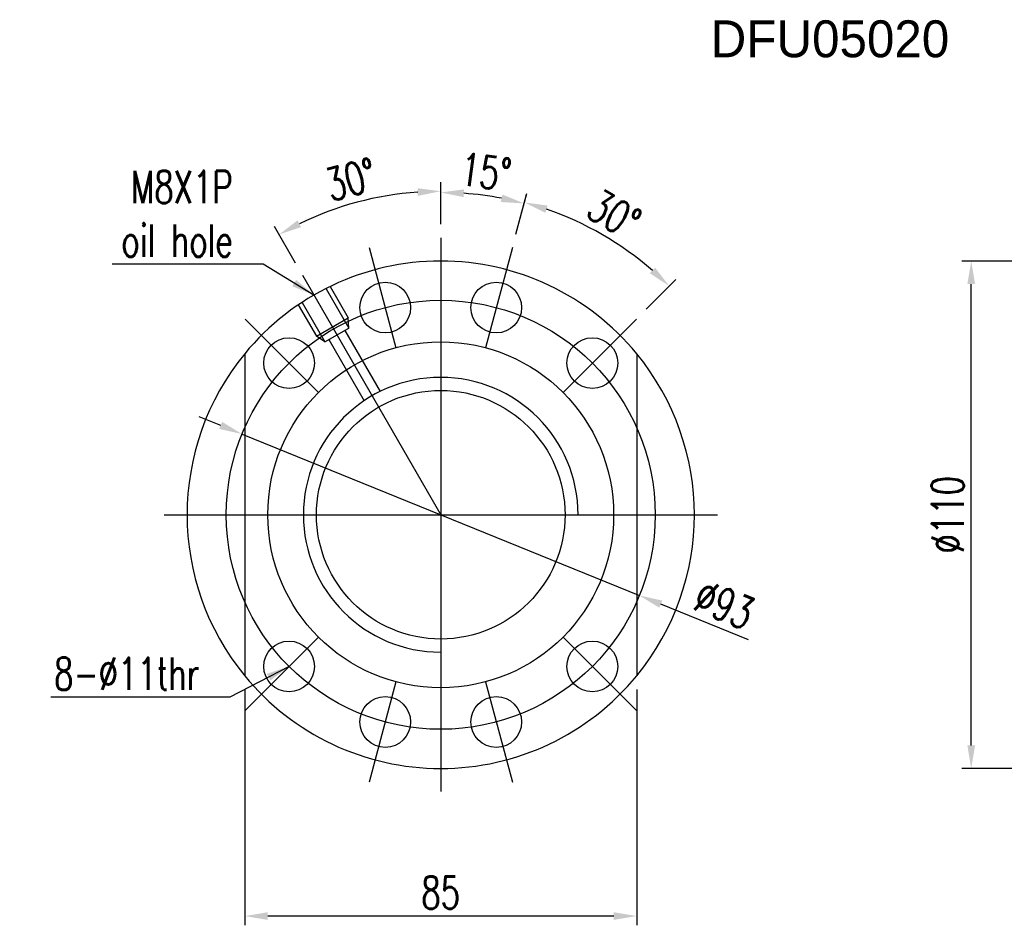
# Model space of a CAD drawing. Extents: x 46 to 555, y 175 to 372.
# Tile 1 of 49: x 46 to 260, y 175 to 372. Entities that reach past the tile are written whole.
import ezdxf

# ---------------------------------------------------------------- set-up
doc = ezdxf.new("R2010")
doc.units = 0
doc.header["$LTSCALE"] = 5
doc.header["$MEASUREMENT"] = 0
doc.header["$PDMODE"] = 1
doc.layers.get('DEFPOINTS').update_dxf_attribs({"linetype": 'CONTINUOUS'})
doc.layers.add('DIM', color=4, linetype='CONTINUOUS')
doc.layers.add('OUT', color=3, linetype='CONTINUOUS')
doc.styles.add('DIM-7', font='SIMPLEX.shx', dxfattribs={"width": 0.7, "bigfont": 'chineset.shx'})
doc.dimstyles.new('CNS', dxfattribs={"dimtxt": 3.5, "dimasz": 2.5, "dimexe": 1, "dimexo": 1.5, "dimgap": 0.09, "dimtad": 0, "dimdsep": 46, "dimtxsty": 'DIM-7', "dimcen": 0.09, "dimclrd": 1, "dimclre": 1, "dimclrt": 4, "dimadec": 0, "dimazin": 0, "dimtfac": 1, "dimtix": 1, "dimtmove": 2, "dimatfit": 3, "dimfxl": 1, "dimtvp": 0.971429, "dimtolj": 1, "dimarcsym": 0})

# ---------------------------------------------------------------- blocks, each defined once
blk = doc.blocks.new('*D6')
at = {"layer": 'DEFPOINTS', "color": 0, "transparency": 16777216}
for p in [(94.29, 281.7), (180.46, 246.71)]:
    blk.add_point(p, dxfattribs=at)
at = {"layer": 'DIM', "color": 7, "lineweight": -2, "transparency": 16777216}
for p, q in [((89.66, 283.58), (85.03, 285.46)), ((94.29, 281.7), (180.46, 246.71)), ((204.15, 237.09), (185.09, 244.83))]:
    blk.add_line(p, q, dxfattribs=at)
at = {"layer": 'DIM', "color": 7, "transparency": 16777216}
for points in [[(89.98, 284.35), (89.35, 282.81), (94.29, 281.7)], [(185.41, 245.6), (184.78, 244.05), (180.46, 246.71)]]:
    blk.add_solid(points, dxfattribs=at)
at = {"layer": 'DIM', "color": 7, "transparency": 16777216, "insert": (198.86, 244.74), "char_height": 7, "attachment_point": 5, "rotation": 337.899, "style": 'DIM-7'}
blk.add_mtext('\\A1;∅93', dxfattribs=at)
blk = doc.blocks.new('*D5')
at = {"layer": 'DEFPOINTS', "color": 0, "transparency": 16777216}
for p in [(152.91, 322.16), (177.58, 321.62), (179.8, 306.63), (147.08, 300.42), (163.89, 290.72)]:
    blk.add_point(p, dxfattribs=at)
at = {"layer": 'DIM', "color": 7, "lineweight": -2, "transparency": 16777216}
for p, q in [((153.68, 325.06), (156.04, 333.84)), ((181.93, 308.75), (188.36, 315.18))]:
    blk.add_line(p, q, dxfattribs=at)
blk.add_arc((137.38, 264.2), 70.1, 49.0878, 70.9122, dxfattribs=at)
at = {"layer": 'DIM', "color": 7, "transparency": 16777216}
for points in [[(160.06, 329.65), (160.54, 331.24), (155.52, 331.91)], [(183.85, 317.78), (182.72, 316.57), (186.94, 313.77)]]:
    blk.add_solid(points, dxfattribs=at)
at = {"layer": 'DIM', "color": 7, "transparency": 16777216, "insert": (174.98, 329.32), "char_height": 7, "attachment_point": 5, "rotation": 330, "style": 'DIM-7'}
blk.add_mtext('\\A1;30°', dxfattribs=at)
blk = doc.blocks.new('*D4')
at = {"layer": 'DEFPOINTS', "color": 0, "transparency": 16777216}
for p in [(149.51, 333.01), (137.38, 324.2), (152.91, 322.16), (147.08, 300.42), (137.38, 204.2)]:
    blk.add_point(p, dxfattribs=at)
at = {"layer": 'DIM', "color": 7, "lineweight": -2, "transparency": 16777216}
for p, q in [((137.38, 327.2), (137.38, 336.07)), ((153.68, 325.06), (155.98, 333.62))]:
    blk.add_line(p, q, dxfattribs=at)
blk.add_arc((137.38, 264.2), 69.87, 79.101, 85.899, dxfattribs=at)
at = {"layer": 'DIM', "color": 7, "transparency": 16777216}
for points in [[(142.34, 333.06), (142.4, 334.73), (137.38, 334.07)], [(150.78, 333.62), (150.4, 332), (155.46, 331.69)]]:
    blk.add_solid(points, dxfattribs=at)
at = {"layer": 'DIM', "color": 7, "transparency": 16777216, "insert": (147.16, 338.53), "char_height": 7, "attachment_point": 5, "rotation": 352.5, "style": 'DIM-7'}
blk.add_mtext('\\A1;15°', dxfattribs=at)
blk = doc.blocks.new('*D3')
at = {"layer": 'DEFPOINTS', "color": 0, "transparency": 16777216}
for p in [(125.2, 333.28), (137.38, 324.2), (107.38, 316.16), (137.38, 264.2), (137.38, 204.2)]:
    blk.add_point(p, dxfattribs=at)
at = {"layer": 'DIM', "color": 7, "lineweight": -2, "transparency": 16777216}
for p, q in [((137.38, 327.2), (137.38, 336.34)), ((105.88, 318.76), (101.31, 326.68))]:
    blk.add_line(p, q, dxfattribs=at)
blk.add_arc((137.38, 264.2), 70.14, 94.0851, 115.9149, dxfattribs=at)
at = {"layer": 'DIM', "color": 7, "transparency": 16777216}
for points in [[(132.35, 335), (132.41, 333.33), (137.38, 334.34)], [(107.11, 326.56), (106.33, 328.03), (102.31, 324.95)]]:
    blk.add_solid(points, dxfattribs=at)
at = {"layer": 'DIM', "color": 7, "transparency": 16777216, "insert": (117.9, 336.88), "char_height": 7, "attachment_point": 5, "rotation": 15, "style": 'DIM-7'}
blk.add_mtext('\\A1;30°', dxfattribs=at)
blk = doc.blocks.new('*D1')
at = {"layer": 'DEFPOINTS', "color": 0, "transparency": 16777216}
for p in [(252.41, 319.2), (271.67, 319.2), (271.67, 209.2)]:
    blk.add_point(p, dxfattribs=at)
at = {"layer": 'DIM', "color": 7, "lineweight": -2, "transparency": 16777216}
for p, q in [((268.67, 319.2), (250.41, 319.2)), ((252.41, 214.2), (252.41, 314.2)), ((268.67, 209.2), (250.41, 209.2))]:
    blk.add_line(p, q, dxfattribs=at)
at = {"layer": 'DIM', "color": 7, "transparency": 16777216}
for points in [[(251.58, 314.2), (253.25, 314.2), (252.41, 319.2)], [(251.58, 214.2), (253.25, 214.2), (252.41, 209.2)]]:
    blk.add_solid(points, dxfattribs=at)
at = {"layer": 'DIM', "color": 7, "transparency": 16777216, "insert": (247.31, 264.2), "char_height": 7, "attachment_point": 5, "rotation": 90, "style": 'DIM-7'}
blk.add_mtext('\\A1;%%c110', dxfattribs=at)
blk = doc.blocks.new('*D0')
at = {"layer": 'DEFPOINTS', "color": 0, "transparency": 16777216}
for p in [(94.88, 229.29), (179.88, 229.29), (94.88, 177.21)]:
    blk.add_point(p, dxfattribs=at)
at = {"layer": 'DIM', "color": 7, "lineweight": -2, "transparency": 16777216}
for p, q in [((94.88, 226.29), (94.88, 175.21)), ((179.88, 226.29), (179.88, 175.21)), ((174.88, 177.21), (99.88, 177.21))]:
    blk.add_line(p, q, dxfattribs=at)
at = {"layer": 'DIM', "color": 7, "transparency": 16777216}
for points in [[(99.88, 178.04), (99.88, 176.38), (94.88, 177.21)], [(174.88, 178.04), (174.88, 176.38), (179.88, 177.21)]]:
    blk.add_solid(points, dxfattribs=at)
at = {"layer": 'DIM', "color": 7, "transparency": 16777216, "insert": (137.38, 182.31), "char_height": 7, "attachment_point": 5, "style": 'DIM-7'}
blk.add_mtext('\\A1;85', dxfattribs=at)

msp = doc.modelspace()

# ---------------------------------------------------------------- linework, layer by layer
at = {"layer": 'DIM', "color": 7}
for p, q in [((137.378, 324.202), (137.378, 204.202)), ((121.848, 322.158), (127.672, 300.424)), ((152.907, 322.158), (147.083, 300.424)), ((107.378, 316.164), (137.378, 264.202)), ((112.548, 313.207), (117.476, 304.673)), ((113.414, 313.707), (117.342, 306.905)), ((106.486, 309.707), (110.413, 302.905)), ((107.352, 310.207), (112.279, 301.673)), ((94.951, 306.628), (110.861, 290.719)), ((110.413, 302.905), (117.342, 306.905)), ((117.476, 304.673), (117.342, 306.905)), ((179.804, 306.628), (163.894, 290.719)), ((112.279, 301.673), (117.476, 304.673)), ((116.61, 304.173), (124.251, 290.938)), ((112.279, 301.673), (110.413, 302.905)), ((113.145, 302.173), (120.787, 288.938)), ((94.878, 299.113), (94.878, 229.291)), ((179.878, 299.113), (179.878, 229.291)), ((77.378, 264.202), (197.378, 264.202)), ((110.861, 237.686), (94.951, 221.776)), ((163.894, 237.686), (179.804, 221.776)), ((127.672, 227.98), (121.848, 206.246)), ((147.083, 227.98), (152.907, 206.246))]:
    msp.add_line(p, q, dxfattribs=at)
for centre, radius in [((125.342, 309.118), 5.5), ((149.413, 309.118), 5.5), ((137.378, 264.202), 46.5), ((104.497, 297.083), 5.5), ((137.378, 264.202), 37.5), ((170.258, 297.083), 5.5), ((137.378, 264.202), 26.95), ((104.497, 231.322), 5.5), ((170.258, 231.322), 5.5), ((125.342, 219.286), 5.5), ((149.413, 219.286), 5.5)]:
    msp.add_circle(centre, radius, dxfattribs=at)
for radius, start, end in [(55, 39.40057, 140.59943), (55, 140.59943, 219.40057), (55, 320.59943, 39.40057), (29.785, 0, 270), (55, 219.40057, 320.59943)]:
    msp.add_arc((137.378, 264.202), radius, start, end, dxfattribs=at)

# ---------------------------------------------------------------- texts
at = {"layer": 'DIM', "color": 7, "char_height": 7, "attachment_point": 6, "style": 'DIM-7'}
for s, insert in [('\\A1;M8X1P\\Poil hole', (92.288, 329.452)), ('8-%%c11thr', (85.041, 229.734))]:
    msp.add_mtext(s, dxfattribs=dict(at, insert=insert))
at = {"layer": 'OUT', "color": 0}
msp.add_text('DFU05020', height=8, dxfattribs=at).set_placement((195.915, 363.382))

# ---------------------------------------------------------------- dimensions: what is measured, and where the dimension line sits
at = {"layer": 'DIM', "color": 7}
for base, line1, line2, picture, middle in [((149.51, 333.011), ((152.907, 322.158), (147.083, 300.424)), ((137.378, 324.202), (137.378, 204.202)), '*D4', (147.163, 338.532)), ((125.197, 333.279), ((107.378, 316.164), (137.378, 264.202)), ((137.378, 324.202), (137.378, 204.202)), '*D3', (117.903, 336.881)), ((177.583, 321.622), ((179.804, 306.628), (163.894, 290.719)), ((152.907, 322.158), (147.083, 300.424)), '*D5', (174.976, 329.324))]:
    dim = msp.add_angular_dim_2l(base=base, line1=line1, line2=line2, dimstyle='CNS', override={"dimscale": 2, "dimgap": 0.8, "dimtad": 1, "dimclrd": 7, "dimclre": 7, "dimclrt": 7, "dimtmove": 0}, dxfattribs=at)
    dim.commit()
    dim.dimension.update_dxf_attribs({"geometry": picture, "text_midpoint": middle})
dim = msp.add_linear_dim(base=(252.414, 319.202), p1=(271.673, 209.202), p2=(271.673, 319.202), angle=90, text='%%c<>', dimstyle='CNS', override={"dimscale": 2, "dimgap": 0.8, "dimtad": 1, "dimclrd": 7, "dimclre": 7, "dimclrt": 7, "dimtmove": 0}, dxfattribs=at)
dim.commit()
dim.dimension.update_dxf_attribs({"geometry": '*D1', "text_midpoint": (247.314, 264.202)})
dim = msp.add_diameter_dim_2p(p1=(94.294, 281.697), p2=(180.461, 246.707), dimstyle='CNS', override={"dimscale": 2, "dimgap": 0.8, "dimtad": 1, "dimclrd": 7, "dimclre": 7, "dimclrt": 7, "dimtmove": 0}, dxfattribs=at)
dim.commit()
dim.dimension.update_dxf_attribs({"geometry": '*D6', "text_midpoint": (198.856, 244.741)})
dim = msp.add_linear_dim(base=(94.878, 177.209), p1=(179.878, 229.291), p2=(94.878, 229.291), angle=180, dimstyle='CNS', override={"dimscale": 2, "dimgap": 0.8, "dimtad": 1, "dimclrd": 7, "dimclre": 7, "dimclrt": 7, "dimtmove": 0}, dxfattribs=at)
dim.commit()
dim.dimension.update_dxf_attribs({"geometry": '*D0', "text_midpoint": (137.378, 182.309)})

# ---------------------------------------------------------------- leaders
at = {"layer": 'DIM', "color": 7, "annotation_type": 0, "has_hookline": 1, "hookline_direction": 1}
for points, text_width in [([(109.878, 311.833), (98.888, 318.519), (93.888, 318.519)], 26.133), ([(104.497, 231.322), (91.641, 224.634), (86.641, 224.634)], 32.2)]:
    msp.add_leader(points, dimstyle='CNS', override={"dimscale": 2, "dimgap": 0.8, "dimtad": 1, "dimclrd": 7, "dimclre": 7, "dimclrt": 7, "dimtmove": 0}, dxfattribs=dict(at, text_width=text_width))

doc.saveas('drawing.dxf')
